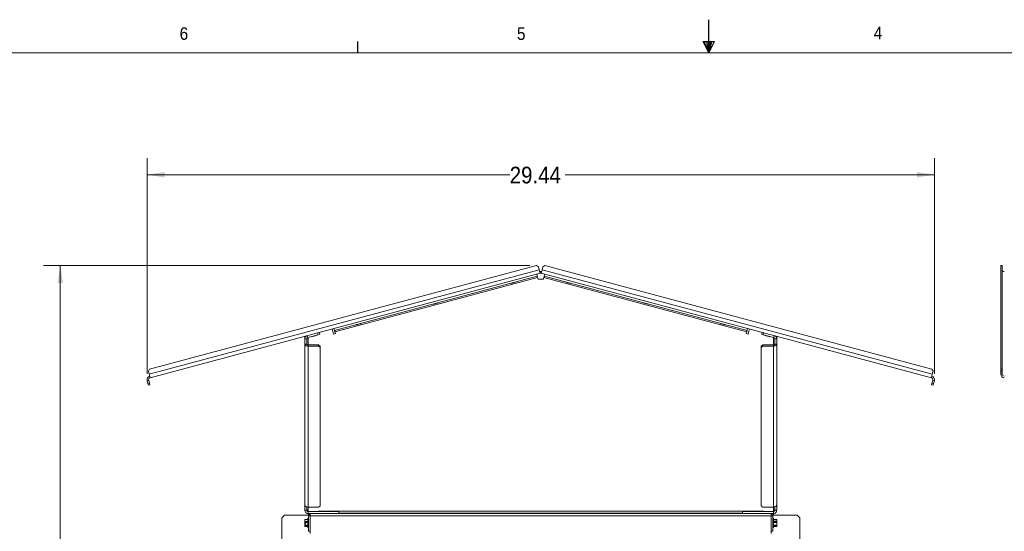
# Paper-space layout '4' of a CAD drawing. Header units: inches. Extents: x 1 to 109, y 1 to 85.
# Tile 28 of 46: x 29 to 66, y 65 to 85. Entities that reach past the tile are written whole.
import ezdxf

# ---------------------------------------------------------------- set-up
doc = ezdxf.new("R2010")
doc.units = ezdxf.units.IN
doc.header["$MEASUREMENT"] = 0
doc.layers.add('FORMAT', color=7, linetype='Continuous')
doc.styles.add('SLDTEXTSTYLE0', font='GOTHIC.TTF', dxfattribs={"width": 0.913})
doc.dimstyles.new('SLDDIMSTYLE0', dxfattribs={"dimtxt": 0.625, "dimasz": 0.65, "dimexe": 0, "dimexo": 0.0625, "dimgap": 0.15625, "dimtad": 0, "dimtih": 1, "dimtoh": 1, "dimrnd": 1e-09, "dimzin": 12, "dimdsep": 46, "dimtxsty": 'SLDTEXTSTYLE0', "dimsah": 1, "dimcen": 0.09, "dimadec": 0, "dimazin": 3, "dimtfac": 1, "dimtofl": 0, "dimtmove": 0, "dimatfit": 3, "dimfxl": 1, "dimfrac": 2, "dimtolj": 1, "dimtzin": 12, "dimarcsym": 0})

# ---------------------------------------------------------------- blocks, each defined once
blk = doc.blocks.new('_D_46')
at = {"color": 7, "linetype": 'Continuous', "lineweight": 0, "ltscale": 5}
for p, q in [((48.425, 75.34), (30.238, 75.34)), ((30.863, 75.34), (30.863, 62.594)), ((30.863, 48.512), (30.863, 61.602)), ((40.04, 48.512), (30.238, 48.512))]:
    blk.add_line(p, q, dxfattribs=at)
for points in [[(30.863, 75.34), (30.763, 74.69), (30.963, 74.69)], [(30.863, 48.512), (30.963, 49.162), (30.763, 49.162)]]:
    blk.add_solid(points, dxfattribs=at)
at = {"color": 7, "linetype": 'Continuous', "lineweight": 0, "ltscale": 5, "insert": (29.824, 62.401), "char_height": 0.625, "attachment_point": 1, "style": 'SLDTEXTSTYLE0'}
blk.add_mtext('26.83', dxfattribs=at)
blk = doc.blocks.new('_D_47')
at = {"color": 7, "linetype": 'Continuous', "lineweight": 0, "ltscale": 5}
for p, q in [((34.112, 71.29), (34.112, 79.364)), ((63.553, 71.29), (63.553, 79.364)), ((34.112, 78.739), (47.673, 78.739)), ((63.553, 78.739), (49.751, 78.739))]:
    blk.add_line(p, q, dxfattribs=at)
for points in [[(34.112, 78.739), (34.762, 78.639), (34.762, 78.839)], [(63.553, 78.739), (62.903, 78.839), (62.903, 78.639)]]:
    blk.add_solid(points, dxfattribs=at)
at = {"color": 7, "linetype": 'Continuous', "lineweight": 0, "ltscale": 5, "insert": (47.673, 79.041), "char_height": 0.625, "attachment_point": 1, "style": 'SLDTEXTSTYLE0'}
blk.add_mtext('29.44', dxfattribs=at)

psp = doc.layouts.new('4')

# ---------------------------------------------------------------- linework, layer by layer
at = {"color": 7, "linetype": 'Continuous', "lineweight": 15, "ltscale": 5}
for p, q in [((48.778, 75.187), (34.188, 71.277)), ((48.675, 75.34), (34.2, 71.462)), ((48.748, 75.298), (48.675, 75.34)), ((48.778, 75.187), (48.748, 75.298)), ((48.916, 75.298), (48.887, 75.187)), ((48.887, 75.187), (63.477, 71.277)), ((48.99, 75.34), (48.916, 75.298)), ((63.464, 71.462), (48.99, 75.34)), ((66.095, 75.34), (66.035, 75.34)), ((66.035, 71.462), (66.035, 75.34)), ((66.095, 71.462), (66.095, 75.34)), ((34.223, 71.147), (48.813, 75.057)), ((48.7, 74.949), (41.118, 72.917)), ((41.131, 72.869), (48.713, 74.901)), ((48.681, 75.021), (48.7, 74.949)), ((48.713, 74.901), (48.732, 74.829)), ((48.732, 74.829), (48.932, 74.829)), ((63.442, 71.147), (48.852, 75.057)), ((48.952, 74.901), (48.932, 74.829)), ((56.534, 72.869), (48.952, 74.901)), ((48.984, 75.021), (48.965, 74.949)), ((48.965, 74.949), (56.547, 72.917)), ((47.717, 74.686), (47.72, 74.676)), ((47.899, 74.724), (47.896, 74.734)), ((49.769, 74.734), (49.766, 74.724)), ((49.945, 74.676), (49.947, 74.686)), ((44.82, 73.909), (44.822, 73.9)), ((45.001, 73.948), (44.998, 73.957)), ((52.666, 73.957), (52.664, 73.948)), ((52.843, 73.9), (52.845, 73.909)), ((41.026, 72.97), (41.078, 72.778)), ((41.098, 72.99), (41.118, 72.917)), ((41.922, 73.133), (41.924, 73.123)), ((42.103, 73.171), (42.1, 73.181)), ((55.564, 73.181), (55.562, 73.171)), ((55.74, 73.123), (55.743, 73.133)), ((56.566, 72.99), (56.547, 72.917)), ((56.639, 72.97), (56.587, 72.778)), ((40.008, 72.686), (40.04, 72.686)), ((40.008, 72.602), (40.008, 72.686)), ((40.008, 72.602), (40.008, 72.406)), ((40.082, 72.602), (40.008, 72.602)), ((40.082, 72.602), (40.082, 72.406)), ((40.507, 72.754), (40.119, 72.65)), ((40.253, 72.686), (40.256, 72.676)), ((40.434, 72.724), (40.432, 72.734)), ((40.507, 72.754), (40.488, 72.826)), ((40.565, 72.77), (40.507, 72.754)), ((40.546, 72.842), (40.565, 72.77)), ((41.078, 72.778), (41.15, 72.797)), ((41.15, 72.797), (41.131, 72.869)), ((56.515, 72.797), (56.534, 72.869)), ((56.587, 72.778), (56.515, 72.797)), ((57.099, 72.77), (57.119, 72.842)), ((57.157, 72.754), (57.099, 72.77)), ((57.177, 72.826), (57.157, 72.754)), ((57.157, 72.754), (57.545, 72.65)), ((57.233, 72.734), (57.23, 72.724)), ((57.409, 72.676), (57.412, 72.686)), ((57.582, 72.602), (57.582, 72.406)), ((57.582, 72.602), (57.657, 72.602)), ((57.657, 72.686), (57.625, 72.686)), ((57.657, 72.602), (57.657, 72.686)), ((57.657, 72.602), (57.657, 72.406)), ((40.082, 72.406), (40.008, 72.406)), ((40.008, 66.383), (40.008, 72.406)), ((40.132, 72.375), (40.132, 72.329)), ((40.132, 72.375), (40.522, 72.375)), ((40.132, 72.329), (40.132, 66.305)), ((40.132, 72.329), (40.522, 72.329)), ((40.522, 72.329), (40.522, 72.375)), ((40.522, 72.375), (40.582, 72.328)), ((40.582, 72.282), (40.522, 72.329)), ((40.582, 72.328), (40.582, 72.282)), ((40.582, 72.282), (40.582, 66.352)), ((57.082, 72.328), (57.142, 72.375)), ((57.142, 72.329), (57.082, 72.282)), ((57.082, 72.282), (57.082, 72.328)), ((57.082, 72.282), (57.082, 66.352)), ((57.142, 72.375), (57.142, 72.329)), ((57.532, 72.375), (57.142, 72.375)), ((57.532, 72.329), (57.142, 72.329)), ((57.532, 72.375), (57.532, 72.329)), ((57.532, 72.329), (57.532, 66.305)), ((57.582, 72.406), (57.657, 72.406)), ((57.657, 66.383), (57.657, 72.406)), ((34.2, 71.462), (34.158, 71.389)), ((63.507, 71.389), (63.464, 71.462)), ((66.035, 71.462), (66.095, 71.462)), ((66.035, 71.389), (66.035, 71.462)), ((66.095, 71.462), (66.095, 71.389)), ((34.158, 71.389), (34.188, 71.277)), ((63.477, 71.277), (63.507, 71.389)), ((66.095, 71.389), (66.035, 71.389)), ((66.035, 71.277), (66.035, 71.389)), ((66.095, 71.277), (66.035, 71.277)), ((66.095, 71.277), (66.095, 71.389)), ((34.17, 71.055), (34.112, 71.04)), ((34.112, 71.04), (34.142, 70.929)), ((34.142, 70.929), (34.199, 70.944)), ((34.157, 70.871), (34.142, 70.929)), ((34.215, 70.886), (34.157, 70.871)), ((34.17, 71.055), (34.199, 70.944)), ((34.199, 70.944), (34.215, 70.886)), ((63.45, 70.886), (63.465, 70.944)), ((63.507, 70.871), (63.45, 70.886)), ((63.465, 70.944), (63.495, 71.055)), ((63.465, 70.944), (63.523, 70.929)), ((63.495, 71.055), (63.553, 71.04)), ((63.523, 70.929), (63.507, 70.871)), ((63.523, 70.929), (63.553, 71.04)), ((40.008, 66.383), (40.008, 66.187)), ((40.082, 66.312), (40.082, 66.187)), ((40.522, 66.305), (40.132, 66.305)), ((40.522, 66.305), (40.582, 66.352)), ((57.082, 66.352), (57.142, 66.305)), ((57.142, 66.305), (57.532, 66.305)), ((57.582, 66.312), (57.582, 66.187)), ((57.657, 66.383), (57.657, 66.187)), ((39.245, 66.003), (39.145, 65.903)), ((39.245, 66.003), (40.153, 66.003)), ((40.082, 66.187), (40.008, 66.187)), ((40.132, 66.187), (40.082, 66.187)), ((40.132, 66.137), (40.132, 66.187)), ((40.132, 66.137), (40.132, 66.062)), ((40.132, 66.137), (41.282, 66.137)), ((40.132, 66.062), (40.21, 66.062)), ((40.132, 66.003), (40.132, 66.062)), ((40.15, 65.982), (40.15, 65.402)), ((40.21, 65.982), (40.15, 65.982)), ((40.21, 65.982), (40.21, 66.062)), ((40.21, 66.062), (40.23, 66.062)), ((40.21, 65.317), (40.21, 65.982)), ((57.455, 65.982), (40.21, 65.982)), ((40.23, 66.062), (57.435, 66.062)), ((40.531, 66.152), (40.582, 66.152)), ((40.582, 66.152), (57.082, 66.152)), ((41.282, 66.137), (41.282, 66.062)), ((56.382, 66.062), (41.282, 66.062)), ((56.382, 66.137), (56.382, 66.062)), ((57.532, 66.137), (56.382, 66.137)), ((57.082, 66.152), (57.133, 66.152)), ((57.455, 66.062), (57.435, 66.062)), ((57.532, 66.062), (57.455, 66.062)), ((57.455, 65.982), (57.455, 66.062)), ((57.455, 65.982), (57.455, 65.317)), ((57.455, 65.982), (57.515, 65.982)), ((58.42, 66.003), (57.512, 66.003)), ((57.515, 65.402), (57.515, 65.982)), ((57.532, 66.187), (57.582, 66.187)), ((57.532, 66.137), (57.532, 66.187)), ((57.532, 66.137), (57.532, 66.062)), ((57.532, 66.003), (57.532, 66.062)), ((57.582, 66.187), (57.657, 66.187)), ((58.52, 65.903), (58.42, 66.003)), ((39.145, 48.776), (39.145, 65.903)), ((40.011, 65.843), (40.009, 65.837)), ((40.009, 65.802), (40.009, 65.837)), ((40.013, 65.836), (40.009, 65.802)), ((40.009, 65.802), (40.013, 65.768)), ((40.009, 65.698), (40.009, 65.802)), ((40.009, 65.698), (40.009, 65.697)), ((40.009, 65.698), (40.009, 65.667)), ((40.037, 65.697), (40.009, 65.697)), ((40.009, 65.667), (40.013, 65.634)), ((40.037, 65.667), (40.009, 65.667)), ((40.009, 65.667), (40.009, 65.667)), ((40.009, 65.592), (40.009, 65.667)), ((40.013, 65.606), (40.009, 65.592)), ((40.009, 65.592), (40.013, 65.578)), ((40.009, 65.587), (40.009, 65.592)), ((40.009, 65.587), (40.011, 65.582)), ((40.013, 65.846), (40.011, 65.843)), ((40.012, 65.842), (40.013, 65.846)), ((40.122, 65.846), (40.013, 65.846)), ((40.013, 65.846), (40.013, 65.836)), ((40.013, 65.846), (40.122, 65.846)), ((40.122, 65.836), (40.013, 65.836)), ((40.013, 65.768), (40.013, 65.73)), ((40.013, 65.768), (40.122, 65.768)), ((40.122, 65.73), (40.013, 65.73)), ((40.013, 65.634), (40.122, 65.634)), ((40.013, 65.634), (40.013, 65.606)), ((40.122, 65.606), (40.013, 65.606)), ((40.013, 65.578), (40.013, 65.578)), ((40.122, 65.578), (40.013, 65.578)), ((40.013, 65.578), (40.122, 65.578)), ((40.037, 65.667), (40.037, 65.697)), ((40.15, 65.886), (40.122, 65.886)), ((40.122, 65.886), (40.122, 65.538)), ((57.543, 65.886), (57.515, 65.886)), ((57.543, 65.538), (57.543, 65.886)), ((57.543, 65.845), (57.651, 65.845)), ((57.651, 65.835), (57.543, 65.835)), ((57.543, 65.765), (57.651, 65.765)), ((57.651, 65.727), (57.543, 65.727)), ((57.543, 65.631), (57.651, 65.631)), ((57.651, 65.604), (57.543, 65.604)), ((57.543, 65.579), (57.651, 65.579)), ((57.628, 65.595), (57.655, 65.595)), ((57.628, 65.595), (57.628, 65.587)), ((57.628, 65.587), (57.655, 65.587)), ((57.651, 65.835), (57.651, 65.845)), ((57.651, 65.845), (57.653, 65.841)), ((57.656, 65.8), (57.651, 65.835)), ((57.651, 65.765), (57.656, 65.8)), ((57.651, 65.727), (57.651, 65.765)), ((57.656, 65.679), (57.651, 65.727)), ((57.651, 65.631), (57.656, 65.679)), ((57.651, 65.604), (57.651, 65.631)), ((57.655, 65.595), (57.651, 65.604)), ((57.656, 65.837), (57.654, 65.841)), ((57.654, 65.583), (57.656, 65.587)), ((57.655, 65.595), (57.656, 65.596)), ((57.656, 65.588), (57.655, 65.587)), ((57.656, 65.837), (57.656, 65.8)), ((57.656, 65.8), (57.656, 65.679)), ((57.656, 65.679), (57.656, 65.596)), ((57.656, 65.588), (57.656, 65.596)), ((57.656, 65.588), (57.656, 65.587)), ((58.52, 48.776), (58.52, 65.903)), ((40.122, 65.538), (40.15, 65.538)), ((40.15, 65.402), (40.21, 65.402)), ((57.515, 65.402), (57.455, 65.402)), ((57.515, 65.538), (57.543, 65.538))]:
    psp.add_line(p, q, dxfattribs=at)
at = {"color": 8, "linetype": 'Continuous', "lineweight": 15, "ltscale": 5}
for p, q in [((40.119, 72.65), (40.1, 72.722)), ((40.132, 72.375), (40.132, 72.654)), ((57.532, 72.375), (57.532, 72.654)), ((57.545, 72.65), (57.565, 72.722)), ((40.132, 66.187), (40.132, 66.305)), ((57.532, 66.187), (57.532, 66.305)), ((40.582, 66.152), (40.582, 66.137)), ((56.382, 66.079), (41.282, 66.079)), ((57.082, 66.137), (57.082, 66.152))]:
    psp.add_line(p, q, dxfattribs=at)
at = {"color": 7, "linetype": 'Continuous', "lineweight": 15, "ltscale": 5, "flags": 128}
for points in [[(48.778, 75.187), (48.785, 75.161), (48.791, 75.137), (48.797, 75.115), (48.803, 75.095), (48.807, 75.079), (48.81, 75.067), (48.812, 75.059), (48.813, 75.057)], [(48.852, 75.057), (48.852, 75.059), (48.854, 75.067), (48.858, 75.079), (48.862, 75.095), (48.867, 75.115), (48.873, 75.137), (48.88, 75.161), (48.887, 75.187)], [(48.713, 74.901), (48.711, 74.91), (48.708, 74.919), (48.706, 74.928), (48.704, 74.935), (48.702, 74.941), (48.701, 74.945), (48.7, 74.948), (48.7, 74.949)], [(48.952, 74.901), (48.954, 74.91), (48.957, 74.919), (48.959, 74.928), (48.961, 74.935), (48.962, 74.941), (48.964, 74.945), (48.964, 74.948), (48.965, 74.949)], [(47.899, 74.724), (47.895, 74.723), (47.883, 74.72), (47.865, 74.715), (47.842, 74.709), (47.816, 74.702), (47.789, 74.695), (47.765, 74.688), (47.744, 74.682), (47.729, 74.678), (47.721, 74.676), (47.72, 74.676)], [(49.766, 74.724), (49.77, 74.723), (49.782, 74.72), (49.8, 74.715), (49.823, 74.709), (49.849, 74.702), (49.875, 74.695), (49.9, 74.688), (49.921, 74.682), (49.936, 74.678), (49.944, 74.676), (49.945, 74.676)], [(45.001, 73.948), (44.997, 73.946), (44.985, 73.943), (44.967, 73.938), (44.944, 73.932), (44.918, 73.925), (44.892, 73.918), (44.867, 73.912), (44.846, 73.906), (44.831, 73.902), (44.823, 73.9), (44.822, 73.9)], [(52.664, 73.948), (52.668, 73.946), (52.679, 73.943), (52.698, 73.938), (52.721, 73.932), (52.747, 73.925), (52.773, 73.918), (52.798, 73.912), (52.819, 73.906), (52.834, 73.902), (52.842, 73.9), (52.843, 73.9)], [(41.118, 72.917), (41.118, 72.916), (41.119, 72.914), (41.12, 72.909), (41.121, 72.903), (41.123, 72.896), (41.126, 72.888), (41.128, 72.878), (41.131, 72.869)], [(42.103, 73.171), (42.099, 73.17), (42.087, 73.167), (42.069, 73.162), (42.046, 73.156), (42.02, 73.149), (41.994, 73.142), (41.969, 73.135), (41.948, 73.13), (41.933, 73.126), (41.925, 73.123), (41.924, 73.123)], [(55.562, 73.171), (55.566, 73.17), (55.577, 73.167), (55.595, 73.162), (55.618, 73.156), (55.644, 73.149), (55.671, 73.142), (55.696, 73.135), (55.716, 73.13), (55.732, 73.126), (55.739, 73.123), (55.74, 73.123)], [(56.547, 72.917), (56.547, 72.916), (56.546, 72.914), (56.545, 72.909), (56.543, 72.903), (56.541, 72.896), (56.539, 72.888), (56.537, 72.878), (56.534, 72.869)], [(40.434, 72.724), (40.43, 72.723), (40.419, 72.72), (40.401, 72.715), (40.378, 72.709), (40.352, 72.702), (40.325, 72.695), (40.3, 72.688), (40.279, 72.683), (40.264, 72.679), (40.257, 72.677), (40.256, 72.676)], [(57.23, 72.724), (57.234, 72.723), (57.246, 72.72), (57.264, 72.715), (57.287, 72.709), (57.313, 72.702), (57.34, 72.695), (57.364, 72.688), (57.385, 72.683), (57.4, 72.679), (57.408, 72.677), (57.409, 72.676)], [(40.008, 72.406), (40.01, 72.391), (40.017, 72.376), (40.029, 72.363), (40.044, 72.351), (40.063, 72.342), (40.085, 72.334), (40.108, 72.33), (40.132, 72.329)], [(40.082, 72.406), (40.083, 72.4), (40.086, 72.394), (40.091, 72.389), (40.097, 72.384), (40.105, 72.38), (40.113, 72.377), (40.123, 72.376), (40.132, 72.375)], [(57.582, 72.406), (57.581, 72.4), (57.579, 72.394), (57.574, 72.389), (57.568, 72.384), (57.56, 72.38), (57.551, 72.377), (57.542, 72.376), (57.532, 72.375)], [(57.657, 72.406), (57.655, 72.391), (57.648, 72.376), (57.636, 72.363), (57.621, 72.351), (57.602, 72.342), (57.58, 72.334), (57.557, 72.33), (57.532, 72.329)], [(34.223, 71.147), (34.222, 71.15), (34.22, 71.157), (34.217, 71.169), (34.212, 71.185), (34.207, 71.205), (34.201, 71.228), (34.195, 71.252), (34.188, 71.277)], [(63.477, 71.277), (63.47, 71.252), (63.463, 71.228), (63.457, 71.205), (63.452, 71.185), (63.448, 71.169), (63.445, 71.157), (63.443, 71.15), (63.442, 71.147)], [(40.132, 66.305), (40.108, 66.307), (40.085, 66.311), (40.063, 66.318), (40.044, 66.328), (40.029, 66.34), (40.017, 66.353), (40.01, 66.368), (40.008, 66.383)], [(57.532, 66.305), (57.557, 66.307), (57.58, 66.311), (57.602, 66.318), (57.621, 66.328), (57.636, 66.34), (57.648, 66.353), (57.655, 66.368), (57.657, 66.383)]]:
    psp.add_lwpolyline(points, dxfattribs=at)
at = {"color": 7, "linetype": 'Continuous', "lineweight": 15, "ltscale": 25}
for centre, radius, start, end in [((66.169, 75.188), 0.0738, 181.0095, 270.9755), ((48.832, 74.984), 0.135, 75, 105), ((48.832, 74.984), 0.075, 75, 105), ((40.132, 72.602), 0.125, 109.4971, 180), ((40.132, 72.602), 0.05, 105, 180), ((57.532, 72.602), 0.05, 0, 75), ((57.532, 72.602), 0.125, 0, 70.5029), ((34.242, 71.075), 0.135, 105, 195), ((34.242, 71.075), 0.075, 105, 195), ((63.423, 71.075), 0.075, 345, 75), ((63.423, 71.075), 0.135, 345, 75), ((66.168, 71.28), 0.133, 181.0095, 270.9768), ((66.169, 71.279), 0.0738, 181.0106, 270.9763), ((40.23, 65.982), 0.0798, 104.5146, 180), ((40.531, 66.063), 0.0888, 90, 124.1365), ((57.133, 66.063), 0.0888, 55.8635, 90), ((57.435, 65.982), 0.0798, 0, 75.4854)]:
    psp.add_arc(centre, radius, start, end, dxfattribs=at)
at = {"color": 7, "linetype": 'Continuous', "lineweight": 15, "ltscale": 5}
for points, knots in [([(40.008, 66.187), (40.01, 66.17), (40.013, 66.138), (40.042, 66.096), (40.083, 66.067), (40.116, 66.064), (40.132, 66.062)], [0, 0, 0, 0, 0.2500021, 0.4999995, 0.7500003, 1, 1, 1, 1]), ([(40.082, 66.187), (40.083, 66.18), (40.085, 66.167), (40.096, 66.15), (40.113, 66.139), (40.126, 66.137), (40.132, 66.137)], [0, 0, 0, 0, 0.250001, 0.500001, 0.75, 1, 1, 1, 1]), ([(57.657, 66.187), (57.655, 66.17), (57.651, 66.138), (57.623, 66.096), (57.581, 66.067), (57.549, 66.064), (57.532, 66.062)], [0, 0, 0, 0, 0.2500018, 0.5, 0.7499983, 1, 1, 1, 1]), ([(57.582, 66.187), (57.582, 66.18), (57.58, 66.167), (57.569, 66.15), (57.552, 66.139), (57.539, 66.137), (57.532, 66.137)], [0, 0, 0, 0, 0.250002, 0.5, 0.749998, 1, 1, 1, 1]), ([(40.013, 65.73), (40.013, 65.728), (40.011, 65.717), (40.01, 65.706), (40.009, 65.697)], [0, 0, 0, 0, 0.16829, 1, 1, 1, 1]), ([(57.651, 65.579), (57.652, 65.579), (57.654, 65.582), (57.655, 65.585), (57.655, 65.587)], [0, 0, 0, 0, 0.168284, 1, 1, 1, 1])]:
    psp.add_open_spline(points, degree=3, knots=knots, dxfattribs=at)
at = {"layer": 'FORMAT', "ltscale": 5}
for p, q in [((55.114, 83.303), (55.114, 84.541)), ((41.989, 83.303), (41.989, 83.727)), ((54.905, 83.731), (55.335, 83.731)), ((55.114, 83.303), (54.905, 83.731)), ((55.114, 83.303), (54.945, 83.731)), ((55.114, 83.303), (55.043, 83.731)), ((55.114, 83.303), (55.179, 83.731)), ((55.114, 83.303), (55.23, 83.731)), ((55.114, 83.303), (55.335, 83.731))]:
    psp.add_line(p, q, dxfattribs=at)
at = {"layer": 'FORMAT', "lineweight": 0, "ltscale": 5}
psp.add_line((2.614, 83.303), (107.614, 83.303), dxfattribs=at)

# ---------------------------------------------------------------- texts
at = {"layer": 'FORMAT', "color": 7, "ltscale": 5, "char_height": 0.469, "attachment_point": 1, "style": 'SLDTEXTSTYLE0'}
for s, insert in [('6', (35.327, 84.256)), ('5', (47.943, 84.253)), ('4', (61.286, 84.281))]:
    psp.add_mtext(s, dxfattribs=dict(at, insert=insert))

# ---------------------------------------------------------------- dimensions: what is measured, and where the dimension line sits
at = {"color": 7, "linetype": 'Continuous', "lineweight": 0, "ltscale": 5}
dim = psp.add_linear_dim(base=(63.553, 78.739), p1=(34.112, 71.04), p2=(63.553, 71.04), dimstyle='SLDDIMSTYLE0', dxfattribs=at)
dim.commit()
dim.dimension.update_dxf_attribs({"geometry": '_D_47', "text_midpoint": (48.712, 78.739), "dimtype": 160})
dim = psp.add_linear_dim(base=(30.863, 48.512), p1=(48.675, 75.34), p2=(40.29, 48.512), angle=90, dimstyle='SLDDIMSTYLE0', dxfattribs=at)
dim.commit()
dim.dimension.update_dxf_attribs({"geometry": '_D_46', "text_midpoint": (30.863, 62.098), "dimtype": 160})

doc.saveas('drawing.dxf')
